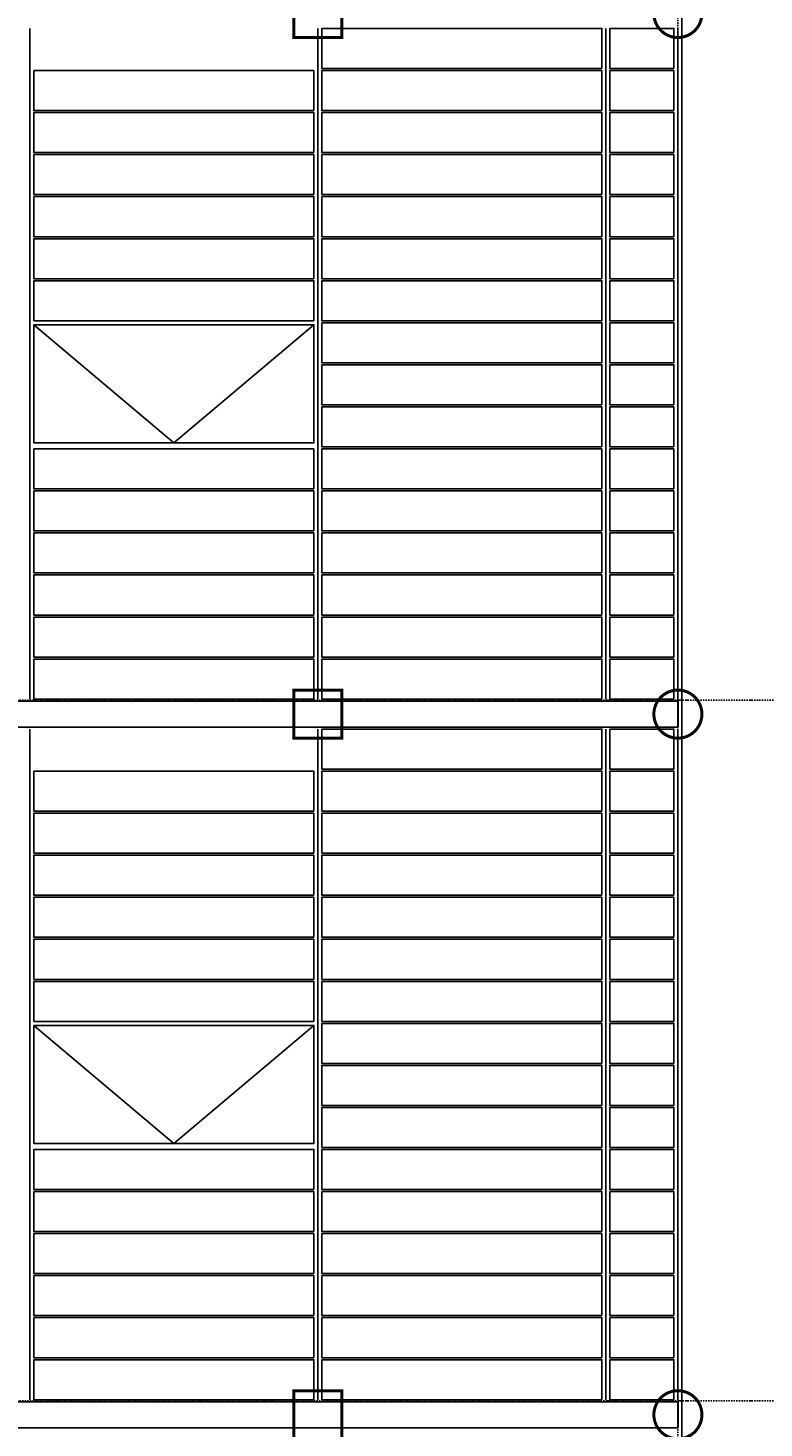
# Model space of a CAD drawing. Header units: millimetres. Extents: x 361 to 67326, y 666 to 56869.
# Tile 117 of 129: x 56409 to 60090, y 27415 to 34409. Entities that reach past the tile are written whole.
import ezdxf

# ---------------------------------------------------------------- set-up
doc = ezdxf.new("R2010")
doc.units = ezdxf.units.MM
doc.linetypes.add('DASHDOT', pattern=[25.4, 12.7, -6.35, 0, -6.35])
doc.linetypes.add('GESTRICHELTX2', pattern=[0.3, 0.2, -0.1])
for name, color, linetype in [('alu uprof', 3, 'Continuous'), ('beugels', 3, 'Continuous'), ('keramiek', 1, 'Continuous'), ('kozijn', 2, 'Continuous'), ('maat', 1, 'Continuous'), ('stramien', 1, 'DASHDOT')]:
    doc.layers.add(name, color=color, linetype=linetype)
doc.styles.add('dd', font='ddHelvetica45.ttf')
doc.dimstyles.new('DD-PEIL MAATVOERING', dxfattribs={"dimscale": 18, "dimtxt": 2, "dimasz": 3, "dimexe": 4, "dimexo": 4, "dimgap": 1, "dimtad": 2, "dimjust": 4, "dimtoh": 1, "dimdec": 0, "dimrnd": 1, "dimzin": 12, "dimdsep": 46, "dimtxsty": 'dd', "dimblk1": 'NONE', "dimblk2": 'PEIL +p', "dimsah": 1, "dimcen": 0, "dimse1": 1, "dimse2": 1, "dimsd1": 1, "dimsd2": 1, "dimclrd": 253, "dimclre": 253, "dimclrt": 7, "dimadec": 0, "dimazin": 0, "dimtfac": 1, "dimtdec": 0, "dimtofl": 0, "dimtmove": 0, "dimatfit": 0, "dimldrblk": 'NONE', "dimfxl": 0.5, "dimtfill": 1, "dimtolj": 1, "dimtzin": 0, "dimarcsym": 0})

# ---------------------------------------------------------------- blocks, each defined once
blk = doc.blocks.new('*U72')
at = {"layer": 'stramien', "color": 1, "ltscale": 0.5}
blk.add_lwpolyline([(0, 21501.2), (0, -25501.2)], dxfattribs=at)
blk = doc.blocks.new('*U71')
at = {"layer": 'stramien', "color": 0, "linetype": 'ByBlock', "lineweight": -2, "transparency": 16777216}
blk.add_blockref('*U72', (50400, 0), dxfattribs=at)
blk = doc.blocks.new('*U315')
at = {"layer": 'keramiek'}
blk.add_lwpolyline([(-700, -100), (700, -100), (700, 100), (-700, 100)], close=True, dxfattribs=at)
blk = doc.blocks.new('*U316')
at = {"layer": 'keramiek', "color": 0, "linetype": 'ByBlock', "lineweight": -2, "transparency": 16777216}
for p in [(0, 3150), (0, 2940), (0, 2730), (0, 2520), (0, 2310), (0, 2100), (0, 1890), (0, 1680), (0, 1470), (0, 1260), (0, 1050), (0, 840), (0, 630), (0, 420), (0, 210), (0, 0)]:
    blk.add_blockref('*U315', p, dxfattribs=at)
blk = doc.blocks.new('*U311')
at = {"layer": 'keramiek'}
blk.add_lwpolyline([(20, -100), (340, -100), (340, 100), (20, 100)], close=True, dxfattribs=at)
blk = doc.blocks.new('*U312')
at = {"layer": 'alu uprof', "color": 0, "linetype": 'ByBlock', "lineweight": -2, "transparency": 16777216}
for p in [(0, 3150), (0, 2940), (0, 2730), (0, 2520), (0, 2310), (0, 2100), (0, 1890), (0, 1680), (0, 1470), (0, 1260), (0, 1050), (0, 840), (0, 630), (0, 420), (0, 210), (0, 0)]:
    blk.add_blockref('*U311', p, dxfattribs=at)
blk = doc.blocks.new('*U309')
at = {"layer": 'keramiek'}
blk.add_lwpolyline([(-700, -100), (700, -100), (700, 100), (-700, 100)], close=True, dxfattribs=at)
blk = doc.blocks.new('*U310')
at = {"layer": 'keramiek', "color": 0, "linetype": 'ByBlock', "lineweight": -2, "transparency": 16777216}
for p in [(0, 1050), (0, 840), (0, 630), (0, 420), (0, 210), (0, 0)]:
    blk.add_blockref('*U309', p, dxfattribs=at)
blk = doc.blocks.new('*U318')
at = {"layer": 'keramiek'}
blk.add_lwpolyline([(-700, -100), (700, -100), (700, 100), (-700, 100)], close=True, dxfattribs=at)
blk = doc.blocks.new('*U319')
at = {"layer": 'keramiek', "color": 0, "linetype": 'ByBlock', "lineweight": -2, "transparency": 16777216}
for p in [(0, 1050), (0, 840), (0, 630), (0, 420), (0, 210), (0, 0)]:
    blk.add_blockref('*U318', p, dxfattribs=at)
blk = doc.blocks.new('*U328')
at = {"layer": 'keramiek'}
blk.add_lwpolyline([(-700, -100), (700, -100), (700, 100), (-700, 100)], close=True, dxfattribs=at)
blk = doc.blocks.new('*U329')
at = {"layer": 'keramiek', "color": 0, "linetype": 'ByBlock', "lineweight": -2, "transparency": 16777216}
for p in [(0, 3150), (0, 2940), (0, 2730), (0, 2520), (0, 2310), (0, 2100), (0, 1890), (0, 1680), (0, 1470), (0, 1260), (0, 1050), (0, 840), (0, 630), (0, 420), (0, 210), (0, 0)]:
    blk.add_blockref('*U328', p, dxfattribs=at)
blk = doc.blocks.new('*U324')
at = {"layer": 'keramiek'}
blk.add_lwpolyline([(20, -100), (340, -100), (340, 100), (20, 100)], close=True, dxfattribs=at)
blk = doc.blocks.new('*U325')
at = {"layer": 'alu uprof', "color": 0, "linetype": 'ByBlock', "lineweight": -2, "transparency": 16777216}
for p in [(0, 3150), (0, 2940), (0, 2730), (0, 2520), (0, 2310), (0, 2100), (0, 1890), (0, 1680), (0, 1470), (0, 1260), (0, 1050), (0, 840), (0, 630), (0, 420), (0, 210), (0, 0)]:
    blk.add_blockref('*U324', p, dxfattribs=at)
blk = doc.blocks.new('*U322')
at = {"layer": 'keramiek'}
blk.add_lwpolyline([(-700, -100), (700, -100), (700, 100), (-700, 100)], close=True, dxfattribs=at)
blk = doc.blocks.new('*U323')
at = {"layer": 'keramiek', "color": 0, "linetype": 'ByBlock', "lineweight": -2, "transparency": 16777216}
for p in [(0, 1050), (0, 840), (0, 630), (0, 420), (0, 210), (0, 0)]:
    blk.add_blockref('*U322', p, dxfattribs=at)
blk = doc.blocks.new('*U334')
at = {"layer": 'keramiek'}
blk.add_lwpolyline([(-700, -100), (700, -100), (700, 100), (-700, 100)], close=True, dxfattribs=at)
blk = doc.blocks.new('*U335')
at = {"layer": 'keramiek', "color": 0, "linetype": 'ByBlock', "lineweight": -2, "transparency": 16777216}
for p in [(0, 1050), (0, 840), (0, 630), (0, 420), (0, 210), (0, 0)]:
    blk.add_blockref('*U334', p, dxfattribs=at)
blk = doc.blocks.new('PEIL +p')
blk.add_line((0, 0.5), (0, -0.5))
blk.add_lwpolyline([(0, 0, 0, 1, 0), (1, 0, 1, 1, 0)], format="xyseb")
blk.add_lwpolyline([(0, 0), (1, -0.5), (1, 0.5), (0, 0)], close=True)
blk = doc.blocks.new('*D410')
at = {"layer": 'Defpoints', "color": 0, "transparency": 16777216}
for p in [(58054.1, 38431.2), (62922.7, 38431.2), (60220.4, 17051.2)]:
    blk.add_point(p, dxfattribs=at)
at = {"layer": 'maat', "color": 253, "linetype": 'GESTRICHELTX2', "lineweight": -2, "transparency": 16777216}
blk.add_line((62922.7, 17051.2), (62922.7, 38131.2), dxfattribs=at)
at = {"layer": 'maat', "color": 253, "lineweight": -2, "transparency": 16777216, "xscale": 300, "yscale": 300, "zscale": 300, "rotation": 90}
blk.add_blockref('PEIL +p', (62922.7, 38431.2), dxfattribs=at)
at = {"layer": 'maat', "color": 7, "transparency": 16777216, "insert": (64005.4, 38657.9), "char_height": 200, "attachment_point": 5, "style": 'dd', "bg_fill": 3, "box_fill_scale": 1.1, "bg_fill_color": 256, "bg_fill_true_color": 13158600, "bg_fill_transparency": 0}
blk.add_mtext('\\A1;21380 +p', dxfattribs=at)
blk = doc.blocks.new('_NONE')
at = {"color": 0, "linetype": 'ByBlock'}
blk.add_circle((0, 0), 0.25, dxfattribs=at)
blk = doc.blocks.new('*D414')
at = {"layer": 'Defpoints', "color": 0, "transparency": 16777216}
for p in [(57991.1, 48931.2), (62922.7, 48931.2), (60220.4, 17051.2)]:
    blk.add_point(p, dxfattribs=at)
at = {"layer": 'maat', "color": 253, "linetype": 'GESTRICHELTX2', "lineweight": -2, "transparency": 16777216}
blk.add_line((62922.7, 17051.2), (62922.7, 48631.2), dxfattribs=at)
at = {"layer": 'maat', "color": 253, "lineweight": -2, "transparency": 16777216, "xscale": 300, "yscale": 300, "zscale": 300, "rotation": 90}
blk.add_blockref('PEIL +p', (62922.7, 48931.2), dxfattribs=at)
at = {"layer": 'maat', "color": 7, "transparency": 16777216, "insert": (64006.3, 49157.9), "char_height": 200, "attachment_point": 5, "style": 'dd', "bg_fill": 3, "box_fill_scale": 1.1, "bg_fill_color": 256, "bg_fill_true_color": 13158600, "bg_fill_transparency": 0}
blk.add_mtext('\\A1;31880 +p', dxfattribs=at)

msp = doc.modelspace()

# ---------------------------------------------------------------- linework, layer by layer
at = {"layer": 'alu uprof'}
for points in [[(59678.9, 19916.2), (60558.9, 19916.2), (60558.9, 38336.2), (59678.9, 38336.2)], [(56058.9, 30916.2), (59658.9, 30916.2), (59658.9, 31046.2), (56058.9, 31046.2)], [(56058.9, 27416.2), (59658.9, 27416.2), (59658.9, 27546.2), (56058.9, 27546.2)]]:
    msp.add_lwpolyline(points, close=True, dxfattribs=at)
for points in [[(56418.9, 34406.2), (56418.9, 31056.2)], [(57858.9, 34406.2), (57858.9, 31056.2)], [(59298.9, 34406.2), (59298.9, 31056.2)], [(59658.9, 34406.2), (59658.9, 31056.2)], [(56418.9, 30906.2), (56418.9, 27556.2)], [(57858.9, 30906.2), (57858.9, 27556.2)], [(59298.9, 30906.2), (59298.9, 27556.2)], [(59658.9, 30906.2), (59658.9, 27556.2)]]:
    msp.add_lwpolyline(points, dxfattribs=at)
at = {"layer": 'kozijn'}
for points in [[(56438.9, 32926.2), (57838.9, 32926.2), (57838.9, 32336.2), (56438.9, 32336.2)], [(56438.9, 29426.2), (57838.9, 29426.2), (57838.9, 28836.2), (56438.9, 28836.2)]]:
    msp.add_lwpolyline(points, close=True, dxfattribs=at)
at = {"layer": 'kozijn', "color": 1}
for points in [[(56438.9, 32926.2), (57138.9, 32336.2), (57838.9, 32926.2)], [(56438.9, 29426.2), (57138.9, 28836.2), (57838.9, 29426.2)]]:
    msp.add_lwpolyline(points, dxfattribs=at)
at = {"layer": 'stramien', "color": 1, "ltscale": 0.5}
for points in [[(1736.5, 31051.2), (67326.2, 31051.2)], [(1736.5, 27551.2), (67326.2, 27551.2)]]:
    msp.add_lwpolyline(points, dxfattribs=at)

# ---------------------------------------------------------------- block references
at = {"layer": 'alu uprof', "xscale": -1}
for name, p in [('*U325', (59658.9, 31156.2)), ('*U312', (59658.9, 27656.2))]:
    msp.add_blockref(name, p, dxfattribs=at)
at = {"layer": 'keramiek', "xscale": -1}
for name, p in [('*U329', (58578.9, 31156.2)), ('*U335', (57138.9, 33046.2)), ('*U323', (57138.9, 31156.2)), ('*U316', (58578.9, 27656.2)), ('*U319', (57138.9, 29546.2)), ('*U310', (57138.9, 27656.2))]:
    msp.add_blockref(name, p, dxfattribs=at)
at = {"layer": 'stramien'}
msp.add_blockref('*U71', (9258.9, 34362.5), dxfattribs=at)

# ---------------------------------------------------------------- next in the draw order: dimensions: what is measured, and where the dimension line sits
at = {"layer": 'maat'}
dim = msp.add_linear_dim(base=(62922.7, 38431.2), p1=(60220.4, 17051.2), p2=(58054.1, 38431.2), angle=90, dimstyle='DD-PEIL MAATVOERING', override={"dimpost": ' +p'}, dxfattribs=at)
dim.commit()
dim.dimension.update_dxf_attribs({"geometry": '*D410', "text_midpoint": (64005.4, 38657.9)})

# ---------------------------------------------------------------- next in the draw order: dimensions: what is measured, and where the dimension line sits
dim = msp.add_linear_dim(base=(62922.7, 48931.2), p1=(60220.4, 17051.2), p2=(57991.1, 48931.2), angle=90, dimstyle='DD-PEIL MAATVOERING', override={"dimpost": ' +p'}, dxfattribs=at)
dim.commit()
dim.dimension.update_dxf_attribs({"geometry": '*D414', "text_midpoint": (64006.3, 49157.9)})

# ---------------------------------------------------------------- next in the draw order: linework, layer by layer
at = {"layer": 'beugels', "color": 93, "const_width": 15}
for points in [[(57978.9, 34361.2), (57738.9, 34361.2), (57738.9, 34601.2), (57978.9, 34601.2)], [(57978.9, 30861.2), (57738.9, 30861.2), (57738.9, 31101.2), (57978.9, 31101.2)], [(57978.9, 27361.2), (57738.9, 27361.2), (57738.9, 27601.2), (57978.9, 27601.2)]]:
    msp.add_lwpolyline(points, close=True, dxfattribs=at)
at = {"layer": 'beugels', "color": 10, "const_width": 15}
for points in [[(59779, 34482.1, 0.412064), (59658.9, 34601.3, 0.412362), (59538.8, 34481.9, 0.416068), (59658.9, 34361.1, 0.416366)], [(59779, 30982.1, 0.412064), (59658.9, 31101.3, 0.412362), (59538.8, 30981.9, 0.416068), (59658.9, 30861.1, 0.416366)], [(59779, 27482.1, 0.412064), (59658.9, 27601.3, 0.412362), (59538.8, 27481.9, 0.416068), (59658.9, 27361.1, 0.416366)]]:
    msp.add_lwpolyline(points, format="xyb", close=True, dxfattribs=at)
at = {"layer": 'beugels', "color": 10, "const_width": 10}
for points in [[(59658.9, 30916.2), (59658.9, 31046.2)], [(59658.9, 27416.2), (59658.9, 27546.2)]]:
    msp.add_lwpolyline(points, dxfattribs=at)

doc.saveas('drawing.dxf')
